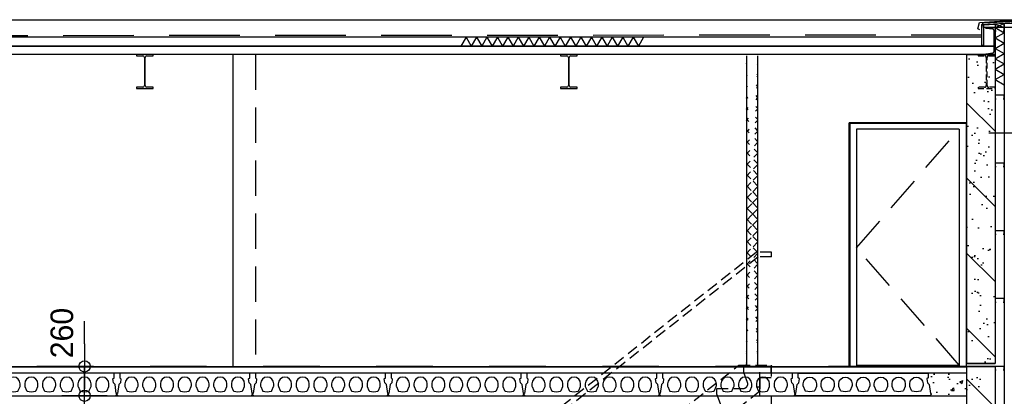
# Model space of a CAD drawing. Extents: x 0 to 140000, y 0 to 84100.
# Tile 102 of 105: x 112330 to 121038, y 71970 to 75304. Entities that reach past the tile are written whole.
import ezdxf

# ---------------------------------------------------------------- set-up
doc = ezdxf.new("R2010")
doc.units = 0
doc.header["$LTSCALE"] = 100
doc.header["$MEASUREMENT"] = 0
doc.header["$PDMODE"] = 35
doc.header["$PDSIZE"] = 5
for name, pattern in [('B0201', [50, 31.25, -6.25, 6.25, -6.25]), ('B0701', [9.375, 6.25, -3.125]), ('B0702', [4.6875, 3.125, -1.5625]), ('DASHDOT', [1, 0.5, -0.25, 0, -0.25]), ('DASHEDX2', [1.5, 1, -0.5]), ('HIDDENX2', [0.75, 0.5, -0.25])]:
    doc.linetypes.add(name, pattern=pattern)
doc.layers.get('0').update_dxf_attribs({"linetype": 'CONTINUOUS'})
doc.layers.get('DEFPOINTS').update_dxf_attribs({"linetype": 'CONTINUOUS'})
for name, color, linetype in [('AA$1A---_ALGEMEEN', 1, 'CONTINUOUS'), ('AA23----_VLOEREN', 1, 'CONTINUOUS'), ('AA27K---_ISOLATIE', 1, 'CONTINUOUS'), ('AA28----_KONSTRUKTIE', 1, 'CONTINUOUS'), ('AA28MH--_METAAL', 1, 'CONTINUOUS'), ('AL$1A---_ALGEMEEN', 1, 'CONTINUOUS'), ('AL$7A---_STRAMIEN', 42, 'B0201'), ('AL$8A---_HULPLIJNEN', 1, 'CONTINUOUS'), ('AL21XI--_HOUT', 7, 'CONTINUOUS'), ('AL23----_VLOEREN', 7, 'CONTINUOUS'), ('AL24----_TRAPPEN', 2, 'CONTINUOUS'), ('AL24MH--_METAAL', 2, 'CONTINUOUS'), ('AL27----_DAKEN', 7, 'CONTINUOUS'), ('AL27K---_ISOLATIE', 7, 'CONTINUOUS'), ('AL27MH--_METAAL', 7, 'CONTINUOUS'), ('AL28----_KONSTRUKTIE', 3, 'CONTINUOUS'), ('AL28MH--_METAAL', 3, 'CONTINUOUS'), ('AL32----_BINNENKOZ', 7, 'CONTINUOUS'), ('AL43----_VLOERAFW', 1, 'CONTINUOUS'), ('AL45----_PLAFONDAFW', 7, 'CONTINUOUS'), ('AL47----_DAKAFW', 1, 'CONTINUOUS'), ('AM$1A---_ALGEMEEN', 1, 'CONTINUOUS'), ('STAALPROFIEL', 3, 'CONTINUOUS')]:
    doc.layers.add(name, color=color, linetype=linetype)
doc.styles.add('B-01', font='b-gbp')
doc.dimstyles.new('BV100-18', dxfattribs={"dimscale": 100, "dimtxt": 2, "dimasz": 2, "dimexe": 3, "dimexo": 3, "dimgap": 1, "dimtad": 1, "dimdec": 0, "dimzin": 0, "dimtxsty": 'B-01', "dimblk": 'TOD', "dimcen": 1, "dimdle": 1.25, "dimse1": 1, "dimse2": 1, "dimclrd": 1, "dimclre": 1, "dimclrt": 1, "dimazin": 3, "dimtfac": 0.5, "dimtdec": 0, "dimtix": 1, "dimtmove": 0, "dimatfit": 3, "dimtolj": 1, "dimtzin": 0})

# ---------------------------------------------------------------- blocks, each defined once
blk = doc.blocks.new('ARC880')
at = {"color": 0}
for q in [(-46.2, -40), (46.2, -40)]:
    blk.add_line((0, 40), q, dxfattribs=at)
blk = doc.blocks.new('281U240')
at = {"layer": 'AL28MH--_METAAL'}
blk.add_lwpolyline([(85, 0), (85, 1.4, 0.373885), (79.4, 7.8), (20.7, 16.1, -0.373885), (9.5, 28.9), (9.5, 211.1, -0.373885), (20.7, 223.9), (79.4, 232.2, 0.373885), (85, 238.6), (85, 240), (0, 240), (0, 0)], format="xyb", close=True, dxfattribs=at)
blk = doc.blocks.new('TOD')
for p, q in [((0, -1), (0, 1)), ((-1, 0), (1, 0))]:
    blk.add_line(p, q)
blk.add_circle((0, 0), 0.25)
blk = doc.blocks.new('*D126')
at = {"color": 1, "linetype": 'BYBLOCK'}
blk.add_line((112904, 71774.7), (112904, 71414.7), dxfattribs=at)
at = {"layer": 'DEFPOINTS', "color": 0, "linetype": 'BYBLOCK'}
for p in [(112326.5, 71974.7), (112426.5, 71214.7), (112904, 71214.7)]:
    blk.add_point(p, dxfattribs=at)
at = {"color": 1, "linetype": 'BYBLOCK', "xscale": 200, "yscale": 200, "zscale": 200}
for p, rotation in [((112904, 71974.7), 90), ((112904, 71214.7), 270)]:
    blk.add_blockref('TOD', p, dxfattribs=dict(at, rotation=rotation))
at = {"color": 1, "linetype": 'BYBLOCK', "insert": (112704, 71594.7), "char_height": 200, "attachment_point": 5, "rotation": 90, "style": 'B-01'}
blk.add_mtext('\\A1;760', dxfattribs=at)
blk = doc.blocks.new('*D131')
at = {"color": 1, "linetype": 'BYBLOCK'}
for p, q in [((112604, 72434.7), (112604, 72634.7)), ((112604, 71974.7), (112604, 72234.7)), ((112604, 71974.7), (112604, 72234.7)), ((112604, 71774.7), (112604, 71574.7))]:
    blk.add_line(p, q, dxfattribs=at)
at = {"layer": 'DEFPOINTS', "color": 0, "linetype": 'BYBLOCK'}
for p in [(112604, 72234.7), (112744, 72234.7), (112804, 71974.7)]:
    blk.add_point(p, dxfattribs=at)
at = {"color": 1, "linetype": 'BYBLOCK', "xscale": 200, "yscale": 200, "zscale": 200}
for p, rotation in [((112604, 72234.7), 270), ((112604, 71974.7), 90)]:
    blk.add_blockref('TOD', p, dxfattribs=dict(at, rotation=rotation))
at = {"color": 1, "linetype": 'BYBLOCK', "insert": (112404, 72529.5), "char_height": 200, "attachment_point": 5, "rotation": 90, "style": 'B-01'}
blk.add_mtext('\\A1;260', dxfattribs=at)
blk = doc.blocks.new('IPE300')
at = {"layer": 'STAALPROFIEL'}
for p, q in [((75, 150), (-75, 150)), ((-75, 150), (-75, 139.3)), ((-75, 139.3), (-18.55, 139.3)), ((-3.55, 124.3), (-3.55, -124.3)), ((3.55, -124.3), (3.55, 124.3)), ((18.55, 139.3), (75, 139.3)), ((75, 139.3), (75, 150)), ((-18.55, -139.3), (-75, -139.3)), ((-75, -139.3), (-75, -150)), ((-75, -150), (75, -150)), ((75, -139.3), (18.55, -139.3)), ((75, -150), (75, -139.3))]:
    blk.add_line(p, q, dxfattribs=at)
for centre, start, end in [((-18.55, 124.3), 0, 90), ((18.55, 124.3), 90, 180), ((-18.55, -124.3), 270, 0), ((18.55, -124.3), 180, 270)]:
    blk.add_arc(centre, 15, start, end, dxfattribs=at)
blk = doc.blocks.new('18A')
at = {"layer": 'AL24----_TRAPPEN', "color": 1, "linetype": 'DASHEDX2'}
for p, q in [((0, -3368.6), (4274.3, 15)), ((4274.3, 15), (4274.3, 15)), ((4460, -215.8), (140, -3635.8)), ((4460, -215.8), (4460, -215.8)), ((0, -3368.6), (0, -3368.6))]:
    blk.add_line(p, q, dxfattribs=at)
for points in [[(4274.3, 15), (4274.3, 15), (4560, 15), (4560, 15), (4560, -95), (4460, -95), (4460, -215.8), (4460, -215.8)], [(140, -3635.8), (140, -3635.8), (100, -3635.8), (100, -3515), (0, -3515), (0, -3368.6)]]:
    blk.add_lwpolyline(points, dxfattribs=at)
blk.add_lwpolyline([(0, -3420), (234.9, -3420, 0.227792), (266.1, -3405, 0.261738), (272.5, -3366.3), (240, -3280), (240, -3230), (474.9, -3230, 0.520567), (512.5, -3176.3), (480, -3090), (480, -3040), (714.9, -3040, 0.520567), (752.5, -2986.3), (720, -2900), (720, -2850), (954.9, -2850, 0.520567), (992.5, -2796.3), (960, -2710), (960, -2660), (1194.9, -2660, 0.520567), (1232.5, -2606.3), (1200, -2520), (1200, -2470), (1434.9, -2470, 0.520567), (1472.5, -2416.3), (1440, -2330), (1440, -2280), (1674.9, -2280, 0.520567), (1712.5, -2226.3), (1680, -2140), (1680, -2090), (1914.9, -2090, 0.520567), (1952.5, -2036.3), (1920, -1950), (1920, -1900), (2154.9, -1900, 0.322881), (2192.8, -1872.6, 0.16924), (2192.5, -1846.3), (2160, -1760), (2160, -1710), (2394.9, -1710, 0.311297), (2432.3, -1684.2, 0.180087), (2432.5, -1656.3), (2400, -1570), (2400, -1520), (2634.9, -1520, 0.520567), (2672.5, -1466.3), (2640, -1380), (2640, -1330), (2874.9, -1330, 0.520567), (2912.5, -1276.3), (2880, -1190), (2880, -1140), (3114.9, -1140, 0.520567), (3152.5, -1086.3), (3120, -1000), (3120, -950), (3354.9, -950, 0.520567), (3392.5, -896.3), (3360, -810), (3360, -760), (3594.9, -760, 0.520567), (3632.5, -706.3), (3600, -620), (3600, -570), (3834.9, -570, 0.520567), (3872.5, -516.3), (3840, -430), (3840, -380), (4074.9, -380, 0.520567), (4112.5, -326.3), (4080, -240), (4080, -190), (4314.9, -190, 0.322889), (4352.8, -162.6, 0.169233), (4352.5, -136.3), (4320, -50), (4320, 0), (4560, 0)], format="xyb", dxfattribs=at)
blk = doc.blocks.new('N110200A_8790002')
blk.add_lwpolyline([(590, 0), (600, 10), (600, 20), (595, 20), (583.485281, 100.60303), (569.343146, 114.745166), (564.393398, 149.393398), (575, 160), (575, 200), (-575, 200), (-575, 160), (-564.393398, 149.393398), (-569.343146, 114.745166), (-583.485281, 100.60303), (-595, 20), (-600, 20), (-600, 10), (-590, 0)], close=True)
for points in [[(-529.5, 106.5), (-529.5, 86.873683, 0.099699), (-528.330573, 81.0672), (-513.225136, 45.08727, 0.216278), (-508.981623, 41.155233, 0.162058), (-433.018377, 41.155233, 0.216278), (-428.774864, 45.08727), (-413.669427, 81.0672, 0.099699), (-412.5, 86.873683), (-412.5, 106.5, 1)], [(-372.5, 106.5), (-372.5, 86.873683, 0.099699), (-371.330573, 81.0672), (-356.225136, 45.08727, 0.216278), (-351.981623, 41.155233, 0.162058), (-276.018377, 41.155233, 0.216278), (-271.774864, 45.08727), (-256.669427, 81.0672, 0.099699), (-255.5, 86.873683), (-255.5, 106.5, 1)], [(-215.5, 106.5), (-215.5, 86.873683, 0.099699), (-214.330573, 81.0672), (-199.225136, 45.08727, 0.216278), (-194.981623, 41.155233, 0.162058), (-119.018377, 41.155233, 0.216278), (-114.774864, 45.08727), (-99.669427, 81.0672, 0.099699), (-98.5, 86.873683), (-98.5, 106.5, 1)], [(-58.5, 106.5), (-58.5, 86.873683, 0.099699), (-57.330573, 81.0672), (-42.225136, 45.08727, 0.216278), (-37.981623, 41.155233, 0.162058), (37.981623, 41.155233, 0.216278), (42.225136, 45.08727), (57.330573, 81.0672, 0.099699), (58.5, 86.873683), (58.5, 106.5, 1)], [(98.5, 106.5), (98.5, 86.873683, 0.099699), (99.669427, 81.0672), (114.774864, 45.08727, 0.216278), (119.018377, 41.155233, 0.162058), (194.981623, 41.155233, 0.216278), (199.225136, 45.08727), (214.330573, 81.0672, 0.099699), (215.5, 86.873683), (215.5, 106.5, 1)], [(255.5, 106.5), (255.5, 86.873683, 0.099699), (256.669427, 81.0672), (271.774864, 45.08727, 0.216278), (276.018377, 41.155233, 0.162058), (351.981623, 41.155233, 0.216278), (356.225136, 45.08727), (371.330573, 81.0672, 0.099699), (372.5, 86.873683), (372.5, 106.5, 1)], [(412.5, 106.5), (412.5, 86.873683, 0.099699), (413.669427, 81.0672), (428.774864, 45.08727, 0.216278), (433.018377, 41.155233, 0.162058), (508.981623, 41.155233, 0.216278), (513.225136, 45.08727), (528.330573, 81.0672, 0.099699), (529.5, 86.873683), (529.5, 106.5, 1)]]:
    blk.add_lwpolyline(points, format="xyb", close=True)

msp = doc.modelspace()

# ---------------------------------------------------------------- hatches: boundary and pattern name
at = {"layer": 'AA$1A---_ALGEMEEN'}
h = msp.add_hatch(dxfattribs=at)
h.set_pattern_fill('PREFAB3', color=256, scale=750, style=0)
h.set_pattern_definition([(180, (227083.4, 330), (-442.5, 322.5), [0, -180, 0, -240, 0, -420]), (170, (226775.9, 675), (-248.1653, 622.5514), [0, -465, 0, -105, 0, -397.5]), (160, (227030.9, 600), (-158.055, 727.9594), [0, -322.5, 0, -217.5, 0, -472.5]), (150, (226738.4, 525), (-17.798, 599.173), [0, -420, 0, -532.5, 0, -382.5]), (140, (226865.9, 450), (-210.0627, 636.4196), [0, -307.5, 0, -247.5, 0, -427.5]), (130, (226550.9, 375), (115.5629, 469.0098), [0, -90, 0, -592.5, 0, -352.5]), (120, (226693.4, 300), (112.6778, 809.8364), [0, -112.5, 0, -352.5, 0, -405]), (110, (226873.4, 225), (211.3273, 428.0955), [0, -210, 0, -240, 0, -547.5]), (100, (226820.9, 150), (256.40755, 532.6163), [0, -270, 0, -322.5]), (90, (226498.4, 75), (502.5, 345), [0, -412.5, 0, -232.5, 0, -547.5]), (80, (227128.4, 150), (454.4206, 201.6543), [0, -210, 0, -435, 0, -495]), (70, (227053.4, 225), (470.43345, 371.5069), [0, -360, 0, -285, 0, -397.5]), (60, (226978.4, 300), (668.9518, 228.6585), [0, -495, 0, -157.5, 0, -570]), (50, (226903.4, 375), (495.4901, -4.5623), [0, -285, 0, -105, 0, -585]), (40, (226828.4, 450), (779.1285, -100.1063), [0, -82.5, 0, -435, 0, -360]), (30, (226753.4, 525), (602.995, -249.4181), [0, -210, 0, -247.5, 0, -480]), (20, (226678.4, 600), (742.1324, -416.2806), [0, -442.5, 0, -180, 0, -307.5]), (10, (226603.4, 675), (363.5932, -377.5993), [0, -285, 0, -165, 0, -577.5]), (135, (227203.4, -6e-11), (332.623, 332.623), [])])
h.paths.add_polyline_path([(120956.7, 72254.7), (120706.7, 72254.7), (120706.7, 74994.7), (120956.7, 74994.7)])
h = msp.add_hatch(dxfattribs=at)
h.set_pattern_fill('PREFAB3', color=256, scale=1000, style=0)
h.set_pattern_definition([(180, (227043.4, 17509.82), (-590, 430), [0, -240, 0, -320, 0, -560]), (170, (226633.4, 17969.8), (-330.887, 830.0685), [0, -620, 0, -140, 0, -530]), (160, (226973.4, 17869.8), (-210.74, 970.6125), [0, -430, 0, -290, 0, -630]), (150, (226583.4, 17769.8), (-23.7307, 798.8973), [0, -560, 0, -710, 0, -510]), (140, (226753.4, 17669.8), (-280.0836, 848.5595), [0, -410, 0, -330, 0, -570]), (130, (226333.4, 17569.8), (154.0838, 625.3464), [0, -120, 0, -790, 0, -470]), (120, (226523.4, 17469.8), (150.237, 1079.782), [0, -150, 0, -470, 0, -540]), (110, (226763.4, 17369.8), (281.7697, 570.794), [0, -280, 0, -320, 0, -730]), (100, (226693.4, 17269.8), (341.8767, 710.1551), [0, -360, 0, -430]), (90, (226263.4, 17169.8), (670, 460), [0, -550, 0, -310, 0, -730]), (80, (227103.4, 17269.8), (605.894, 268.8724), [0, -280, 0, -580, 0, -660]), (70, (227003.4, 17369.82), (627.2446, 495.3425), [0, -480, 0, -380, 0, -530]), (60, (226903.4, 17469.8), (891.9358, 304.878), [0, -660, 0, -210, 0, -760]), (50, (226803.4, 17569.8), (660.6535, -6.083), [0, -380, 0, -140, 0, -780]), (40, (226703.4, 17669.8), (1038.838, -133.475), [0, -110, 0, -580, 0, -480]), (30, (226603.4, 17769.8), (803.9935, -332.5575), [0, -280, 0, -330, 0, -640]), (20, (226503.4, 17869.8), (989.51, -555.041), [0, -590, 0, -240, 0, -410]), (10, (226403.4, 17969.8), (484.791, -503.4657), [0, -380, 0, -220, 0, -770]), (135, (227203.4, 17069.8), (443.4974, 443.4974), [])])
h.paths.add_polyline_path([(120956.7, 68839.5), (120706.7, 68839.5), (120706.7, 72234.7), (120956.7, 72234.7)])
at = {"layer": 'AA23----_VLOEREN'}
h = msp.add_hatch(dxfattribs=at)
h.set_pattern_fill('AR-CONC', color=256, scale=40, style=0)
h.set_pattern_definition([(50, (0, 17150), (286.90407, -25.10085), [30, -330]), (355, (0, 17150), (-55.50053, 300.87685), [24, -264]), (100.4514, (23.9, 17147.9), (231.40375, 275.7758), [25.4961, -280.45684]), (46.1842, (0, 17230), (426.8964, -66.2076), [45, -495]), (96.6356, (35.57, 17224.5), (373.8651, 389.6471), [38.2441, -420.6852]), (351.1842, (0, 17230), (373.8648, 389.6474), [36, -396]), (21, (40, 17210), (238.7628, -161.04756), [30, -330]), (326, (40, 17210), (97.3261, 290.06), [24, -264]), (71.4514, (59.9, 17196.58), (336.08905, 129.0122), [25.4961, -280.45684]), (37.5, (0, 17150), (4.86394, 133.15754), [0, -260.8, 0, -268, 0, -265]), (7.5, (0, 17150), (105.22781, 157.76468), [0, -152.8, 0, -254.8, 0, -101]), (327.5, (-89.2, 17150), (213.528974, -9.02195), [0, -100, 0, -312, 0, -414]), (317.5, (-129.2, 17150), (233.27447, 40.042), [0, -130, 0, -207.2, 0, -294])])
h.paths.add_polyline_path([(120706.7, 72174.7), (120364.7, 72174.7), (120364.7, 72134.7), (120354.1, 72124), (120359, 72089.4), (120373.2, 72075.3), (120384.7, 71994.7), (120389.7, 71994.7), (120389.7, 71984.7), (120379.7, 71974.7), (120706.7, 71974.7)])
at = {"layer": 'AA28----_KONSTRUKTIE'}
h = msp.add_hatch(dxfattribs=at)
h.set_pattern_fill('ANSI37', color=256, scale=555, style=0)
edge = h.paths.add_edge_path()
edge.add_line((118856.7, 74983.7), (118856.7, 72224.7))
edge.add_line((118756.7, 74983.7), (118756.7, 72224.7))

# ---------------------------------------------------------------- linework, layer by layer
at = {"color": 1}
msp.add_line((120956.7, 75234.7), (121036.7, 75188.5), dxfattribs=at)
msp.add_lwpolyline([(120820.8, 75215.2), (120803.7, 75222), (120817.4, 75279), (121176.7, 75303.7), (121176.7, 75246.7), (121160.7, 75254.7)])
at = {"layer": 'AA27K---_ISOLATIE'}
msp.add_line((117848.3, 75147.9), (117802.1, 75067.9), dxfattribs=at)
at = {"layer": 'AL$1A---_ALGEMEEN'}
msp.add_line((123101.9, 74298.6), (120901.1, 74298.6), dxfattribs=at)
at = {"layer": 'AL$7A---_STRAMIEN', "color": 1, "linetype": 'DASHDOT', "ltscale": 10}
msp.add_line((130984.9, 72234.7), (102195, 72234.7), dxfattribs=at)
at = {"layer": 'AL$8A---_HULPLIJNEN', "linetype": 'B0702'}
for p, q in [((119731.7, 73284.7), (120639.7, 74334.7)), ((120639.7, 72244.7), (119731.7, 73284.7))]:
    msp.add_line(p, q, dxfattribs=at)
at = {"layer": 'AL21XI--_HOUT'}
for points in [[(121036.7, 75262.2), (121036.7, 51709.7)], [(121116.7, 45675.3), (121128.7, 45675.3), (121128.7, 75234.7), (121036.7, 75234.7), (121036.7, 51810.8), (121039.6, 51810.8)]]:
    msp.add_lwpolyline(points, dxfattribs=at)
at = {"layer": 'AL23----_VLOEREN'}
for p, q in [((109916.7, 72229.7), (120706.7, 72229.7)), ((118974.7, 72184.6), (118974.7, 72234.7)), ((118874.7, 71974.6), (118874.7, 72184.6)), ((118874.7, 71974.6), (118874.7, 72053.8))]:
    msp.add_line(p, q, dxfattribs=at)
at = {"layer": 'AL23----_VLOEREN', "color": 3}
msp.add_lwpolyline([(120706.7, 72174.7), (109926.7, 72174.7), (109926.7, 71974.7), (120706.7, 71974.7)], close=True, dxfattribs=at)
at = {"layer": 'AL24MH--_METAAL', "color": 1, "linetype": 'DASHEDX2'}
for p, q in [((118847.4, 73245.6), (114527.4, 69825.6)), ((118979.7, 73245.6), (118847.4, 73245.6)), ((118979.7, 73203.6), (118979.7, 73245.6)), ((118862, 73203.6), (114568.5, 69804.6)), ((118979.7, 73203.6), (118862, 73203.6))]:
    msp.add_line(p, q, dxfattribs=at)
at = {"layer": 'AL27----_DAKEN', "color": 1}
msp.add_line((106031.8, 75303.7), (121168.3, 75303.7), dxfattribs=at)
at = {"layer": 'AL27K---_ISOLATIE'}
for p, q in [((120947.2, 75067.9), (106256, 75067.9)), ((120839.8, 75147.9), (106363.4, 75147.9))]:
    msp.add_line(p, q, dxfattribs=at)
at = {"layer": 'AL27MH--_METAAL'}
for p, q in [((120947.2, 75067.7), (106256, 75067.7)), ((120947.2, 74994.7), (106256, 74994.7))]:
    msp.add_line(p, q, dxfattribs=at)
at = {"layer": 'AL28----_KONSTRUKTIE'}
for p, q in [((114214.7, 74994.7), (114214.7, 72234.7)), ((120706.7, 72259.7), (120706.7, 74994.7)), ((120706.7, 74994.7), (120956.7, 74994.7)), ((120956.7, 74994.7), (120956.7, 72259.7)), ((120706.7, 72259.7), (120956.7, 72259.7)), ((120956.7, 72259.7), (120706.7, 72259.7))]:
    msp.add_line(p, q, dxfattribs=at)
at = {"layer": 'AL28----_KONSTRUKTIE', "color": 1, "linetype": 'B0702'}
msp.add_line((114414.7, 74994.7), (114414.7, 72234.7), dxfattribs=at)
at = {"layer": 'AL28----_KONSTRUKTIE', "color": 2}
for p, q in [((118756.7, 74983.7), (118756.7, 72224.7)), ((118856.7, 74983.7), (118856.7, 72224.7))]:
    msp.add_line(p, q, dxfattribs=at)
at = {"layer": 'AL28----_KONSTRUKTIE', "color": 42}
for p in [(119664.7, 72234.7), (120706.7, 74391.7)]:
    msp.add_line(p, (119664.7, 74391.7), dxfattribs=at)
at = {"layer": 'AL28----_KONSTRUKTIE', "color": 1}
msp.add_line((118974.7, 71974.6), (118974.7, 68809.6), dxfattribs=at)
at = {"layer": 'AL28----_KONSTRUKTIE'}
msp.add_lwpolyline([(120956.7, 68839.5), (120706.7, 68839.5), (120706.7, 72234.7), (120956.7, 72234.7)], close=True, dxfattribs=at)
at = {"layer": 'AL28MH--_METAAL'}
for p, q in [((120956.7, 75234.7), (121036.7, 75268.9)), ((120956.7, 75264.8), (121036.7, 75234.7))]:
    msp.add_line(p, q, dxfattribs=at)
at = {"layer": 'AL28MH--_METAAL', "color": 1}
msp.add_line((120706.7, 74994.7), (106501.5, 74994.7), dxfattribs=at)
at = {"layer": 'AL28MH--_METAAL'}
for points in [[(121146.7, 75289.7), (121147.5, 75274.8), (120839.8, 75258.6), (120854, 75274.4)], [(120854.8, 75073.7), (120839.8, 75073.7), (120839.8, 75258.6), (120854.8, 75258.6)], [(120956.7, 75234.7), (120854.8, 75234.7), (120854.8, 75259.4), (120956.7, 75264.8)], [(121117.7, 75234.7), (121036.7, 75234.7), (121036.7, 75268.9), (121117.7, 75273.1)]]:
    msp.add_lwpolyline(points, close=True, dxfattribs=at)
at = {"layer": 'AL28MH--_METAAL', "color": 1}
msp.add_lwpolyline([(121036.7, 75262.2), (121036.7, 51709.7)], dxfattribs=at)
at = {"layer": 'AL28MH--_METAAL', "color": 4}
for points in [[(121028, 75204.1), (121036.7, 75204.1), (121036.7, 75234.7), (120956.7, 75234.7), (120956.7, 75204.1), (120965.7, 75204.1)], [(121028, 74604.1), (121036.7, 74604.1), (121036.7, 74634.7), (120956.7, 74634.7), (120956.7, 74604.1), (120965.7, 74604.1)], [(121028, 74004.1), (121036.7, 74004.1), (121036.7, 74034.7), (120956.7, 74034.7), (120956.7, 74004.1), (120965.7, 74004.1)], [(121028, 73404.1), (121036.7, 73404.1), (121036.7, 73434.7), (120956.7, 73434.7), (120956.7, 73404.1), (120965.7, 73404.1)], [(121028, 72804.1), (121036.7, 72804.1), (121036.7, 72834.7), (120956.7, 72834.7), (120956.7, 72804.1), (120965.7, 72804.1)], [(121028, 72204.1), (121036.7, 72204.1), (121036.7, 72234.7), (120956.7, 72234.7), (120956.7, 72204.1), (120965.7, 72204.1)]]:
    msp.add_lwpolyline(points, dxfattribs=at)
at = {"layer": 'AL32----_BINNENKOZ'}
for p, q in [((119671.7, 74384.7), (119671.7, 72234.7)), ((120699.7, 74384.7), (119671.7, 74384.7)), ((120699.7, 74384.7), (120699.7, 72234.7)), ((120639.7, 74334.7), (119731.7, 74334.7)), ((119731.7, 74334.7), (119731.7, 72234.7)), ((120639.7, 74334.7), (120639.7, 72234.7)), ((119731.7, 72244.7), (120639.7, 72244.7))]:
    msp.add_line(p, q, dxfattribs=at)
at = {"layer": 'AL43----_VLOERAFW', "color": 1, "linetype": 'CONTINUOUS'}
msp.add_line((109916.7, 72234.7), (120706.7, 72234.7), dxfattribs=at)
at = {"layer": 'AL45----_PLAFONDAFW'}
msp.add_line((118854.7, 72053.8), (118874.7, 72053.8), dxfattribs=at)
at = {"layer": 'AL47----_DAKAFW', "color": 7, "linetype": 'B0701'}
msp.add_lwpolyline([(120839.8, 75167.4), (106363.4, 75157.4)], dxfattribs=at)
at = {"layer": 'STAALPROFIEL', "color": 1, "linetype": 'HIDDENX2'}
for p, q in [((120806.7, 74994.7), (120806.7, 74984)), ((120806.7, 74984), (120863.1, 74984)), ((120900.2, 74984), (120956.7, 74984)), ((120878.1, 74969), (120878.1, 74720.4)), ((120885.2, 74720.4), (120885.2, 74969)), ((120863.1, 74705.4), (120806.7, 74705.4)), ((120806.7, 74705.4), (120806.7, 74694.7)), ((120806.7, 74694.7), (120956.7, 74694.7)), ((120956.7, 74705.4), (120900.2, 74705.4)), ((120956.7, 74694.7), (120956.7, 74705.4))]:
    msp.add_line(p, q, dxfattribs=at)
for centre, start, end in [((120863.1, 74969), 0, 90), ((120900.2, 74969), 90, 180), ((120863.1, 74720.4), 270, 0), ((120900.2, 74720.4), 180, 270)]:
    msp.add_arc(centre, 15, start, end, dxfattribs=at)

# ---------------------------------------------------------------- block references
at = {"xscale": -1}
msp.add_blockref('281U240', (120956.7, 74994.7), dxfattribs=at)
msp.add_blockref('18A', (114414.7, 72229.7))
at = {"layer": 'AA27K---_ISOLATIE'}
for p, xscale in [((116277.9, 75107.9), -0.9999999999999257), ((116370.3, 75107.9), -0.9999999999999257), ((116462.7, 75107.9), -0.9999999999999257), ((116555, 75107.9), -0.9999999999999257), ((116647.4, 75107.9), -0.9999999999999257), ((116739.8, 75107.9), -0.9999999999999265), ((116832.2, 75107.9), -0.9999999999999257), ((116924.6, 75107.9), -0.9999999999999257), ((117016.9, 75107.9), -0.9999999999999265), ((117109.3, 75107.9), -0.9999999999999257), ((117201.7, 75107.9), -0.9999999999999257), ((117294.1, 75107.9), -0.9999999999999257), ((117386.4, 75107.9), -0.9999999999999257), ((117478.8, 75107.9), -0.9999999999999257), ((117571.2, 75107.9), -0.9999999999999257), ((117663.6, 75107.9), -0.9999999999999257), ((117755.9, 75107.9), -0.9999999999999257)]:
    msp.add_blockref('ARC880', p, dxfattribs=dict(at, xscale=xscale))
at = {"layer": 'AA28MH--_METAAL', "xscale": -1, "rotation": 90}
for p in [(120996.7, 75142.4), (120996.7, 75050), (120996.7, 74957.6), (120996.7, 74865.2), (120996.7, 74772.8)]:
    msp.add_blockref('ARC880', p, dxfattribs=at)
at = {"layer": 'AL23----_VLOEREN'}
for p in [(112589.7, 71974.7), (113789.7, 71974.7), (114989.7, 71974.7), (116189.7, 71974.7), (117389.7, 71974.7), (118589.7, 71974.7)]:
    msp.add_blockref('N110200A_8790002', p, dxfattribs=at)
at = {"layer": 'AL23----_VLOEREN', "xscale": -1}
msp.add_blockref('N110200A_8790002', (119789.7, 71974.7), dxfattribs=at)
at = {"layer": 'AL28----_KONSTRUKTIE'}
for p in [(113436.7, 74844.7), (117186.7, 74844.7)]:
    msp.add_blockref('IPE300', p, dxfattribs=at)

# ---------------------------------------------------------------- dimensions: what is measured, and where the dimension line sits
at = {"layer": 'AM$1A---_ALGEMEEN'}
dim = msp.add_linear_dim(base=(112904, 72234.7), p1=(113104, 71974.7), p2=(113044, 72234.7), angle=90, dimstyle='BV100-18', dxfattribs=at)
dim.commit()
dim.dimension.update_dxf_attribs({"geometry": '*D131', "text_midpoint": (112704, 72529.5), "dimtype": 160, "insert": (300, 0)})
dim = msp.add_linear_dim(base=(112904, 71214.7), p1=(112326.5, 71974.7), p2=(112426.5, 71214.7), angle=90, dimstyle='BV100-18', dxfattribs=at)
dim.commit()
dim.dimension.update_dxf_attribs({"geometry": '*D126', "text_midpoint": (112704, 71594.7)})

doc.saveas('drawing.dxf')
